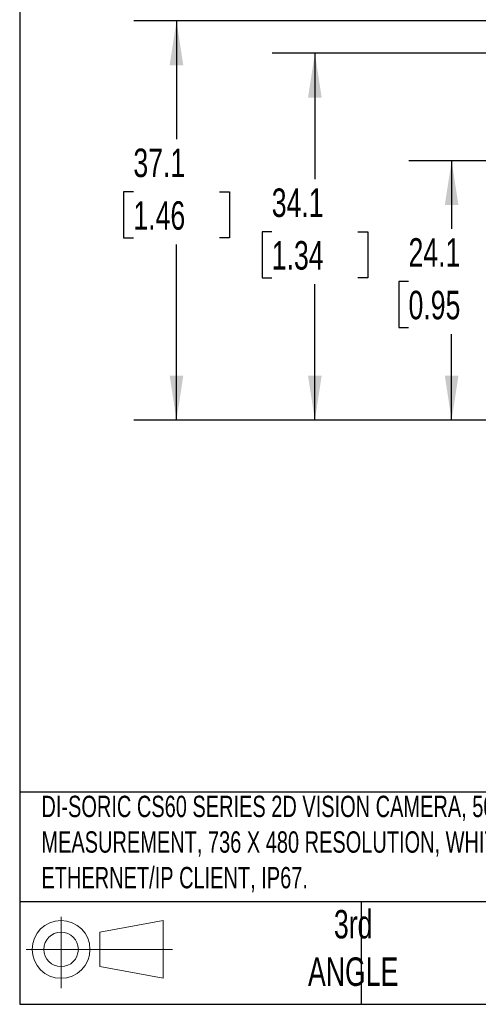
# Model space of a CAD drawing. Header units: millimetres. Extents: x 8 to 341, y 8 to 262.
# Tile 1 of 30: x 8 to 51, y 8 to 99. Entities that reach past the tile are written whole.
import ezdxf

# ---------------------------------------------------------------- set-up
doc = ezdxf.new("R2010")
doc.units = ezdxf.units.MM
doc.header["$LTSCALE"] = 1.25
doc.layers.add('DIMENSIONS', color=140, linetype='Continuous', lineweight=25)
doc.layers.add('TEXT', color=140, linetype='Continuous', lineweight=25)
doc.styles.add('SLDTEXTSTYLE0', font='TXT', dxfattribs={"width": 0.7})
doc.dimstyles.new('SLDDIMSTYLE4', dxfattribs={"dimtxt": 2.69751, "dimasz": 4.1275, "dimexe": 0, "dimexo": 0.0625, "dimgap": 0.674377, "dimtad": 0, "dimtih": 1, "dimtoh": 1, "dimrnd": 1e-09, "dimzin": 12, "dimdsep": 46, "dimtxsty": 'SLDTEXTSTYLE0', "dimsah": 1, "dimcen": 0.09, "dimadec": 0, "dimazin": 3, "dimtfac": 1, "dimtofl": 0, "dimtmove": 0, "dimatfit": 3, "dimfxl": 0, "dimfrac": 2, "dimtolj": 1, "dimtzin": 12, "dimarcsym": 0})

# ---------------------------------------------------------------- blocks, each defined once
blk = doc.blocks.new('Block11')
at = {"color": 7, "linetype": 'Continuous', "lineweight": 18}
for p, q in [((3.235, 6.638), (3.235, 0)), ((6.849, 5.209), (12.719, 6.29)), ((12.719, 6.29), (12.719, 0.915)), ((6.849, 1.995), (6.849, 5.209)), ((0, 3.602), (13.592, 3.602)), ((6.849, 1.995), (12.719, 0.915))]:
    blk.add_line(p, q, dxfattribs=at)
for radius in [2.688, 1.607]:
    blk.add_circle((3.235, 3.602), radius, dxfattribs=at)
blk = doc.blocks.new('Block12')
at = {"color": 7, "linetype": 'Continuous'}
blk.add_blockref('Block11', (0, 0), dxfattribs=at)
blk = doc.blocks.new('_D_12')
at = {"layer": 'DIMENSIONS'}
for p, q in [((74.925, 86.326), (44.119, 86.326)), ((48.088, 86.326), (48.088, 80.005)), ((44.08, 75.114), (43.174, 75.114)), ((43.174, 75.114), (43.174, 70.827)), ((52.096, 75.114), (53.002, 75.114)), ((53.002, 75.114), (53.002, 70.827)), ((43.174, 70.827), (44.08, 70.827)), ((53.002, 70.827), (52.096, 70.827)), ((48.088, 62.226), (48.088, 70.223)), ((72.225, 62.226), (44.119, 62.226))]:
    blk.add_line(p, q, dxfattribs=at)
for points in [[(48.088, 86.326), (47.453, 82.198), (48.723, 82.198)], [(48.088, 62.226), (48.723, 66.353), (47.453, 66.353)]]:
    blk.add_solid(points, dxfattribs=at)
at = {"layer": 'DIMENSIONS', "char_height": 2.6458, "attachment_point": 1, "style": 'SLDTEXTSTYLE0'}
for s, insert in [('24.1', (44.08, 79.129)), ('0.95', (44.08, 74.238))]:
    blk.add_mtext(s, dxfattribs=dict(at, insert=insert))
blk = doc.blocks.new('_D_13')
at = {"layer": 'DIMENSIONS'}
for p, q in [((72.675, 96.326), (31.406, 96.326)), ((35.375, 96.326), (35.375, 84.625)), ((31.367, 79.734), (30.461, 79.734)), ((30.461, 79.734), (30.461, 75.447)), ((39.383, 79.734), (40.288, 79.734)), ((40.288, 79.734), (40.288, 75.447)), ((30.461, 75.447), (31.367, 75.447)), ((40.288, 75.447), (39.383, 75.447)), ((35.375, 62.226), (35.375, 74.843)), ((72.225, 62.226), (31.406, 62.226))]:
    blk.add_line(p, q, dxfattribs=at)
for points in [[(35.375, 96.326), (34.74, 92.198), (36.01, 92.198)], [(35.375, 62.226), (36.01, 66.353), (34.74, 66.353)]]:
    blk.add_solid(points, dxfattribs=at)
at = {"layer": 'DIMENSIONS', "char_height": 2.6458, "attachment_point": 1, "style": 'SLDTEXTSTYLE0'}
for s, insert in [('34.1', (31.367, 83.748)), ('1.34', (31.367, 78.857))]:
    blk.add_mtext(s, dxfattribs=dict(at, insert=insert))
blk = doc.blocks.new('_D_14')
at = {"layer": 'DIMENSIONS'}
for p, q in [((86.425, 99.326), (18.544, 99.326)), ((22.513, 99.326), (22.513, 88.33)), ((18.505, 83.439), (17.599, 83.439)), ((17.599, 83.439), (17.599, 79.152)), ((26.521, 83.439), (27.427, 83.439)), ((27.427, 83.439), (27.427, 79.152)), ((17.599, 79.152), (18.505, 79.152)), ((27.427, 79.152), (26.521, 79.152)), ((22.513, 62.226), (22.513, 78.548)), ((77.425, 62.226), (18.544, 62.226))]:
    blk.add_line(p, q, dxfattribs=at)
for points in [[(22.513, 99.326), (21.878, 95.198), (23.148, 95.198)], [(22.513, 62.226), (23.148, 66.353), (21.878, 66.353)]]:
    blk.add_solid(points, dxfattribs=at)
at = {"layer": 'DIMENSIONS', "char_height": 2.6458, "attachment_point": 1, "style": 'SLDTEXTSTYLE0'}
for s, insert in [('37.1', (18.505, 87.454)), ('1.46', (18.505, 82.563))]:
    blk.add_mtext(s, dxfattribs=dict(at, insert=insert))

msp = doc.modelspace()

# ---------------------------------------------------------------- linework, layer by layer
at = {"layer": 'TEXT'}
for p, q in [((7.937, 261.938), (7.937, 7.937)), ((341.312, 27.658), (7.937, 27.658)), ((341.312, 17.462), (7.937, 17.462)), ((39.687, 17.462), (39.687, 7.937)), ((7.937, 7.937), (341.312, 7.937))]:
    msp.add_line(p, q, dxfattribs=at)

# ---------------------------------------------------------------- block references
msp.add_blockref('Block12', (8.547, 9.442), dxfattribs=at)

# ---------------------------------------------------------------- texts
at = {"layer": 'TEXT', "style": 'SLDTEXTSTYLE0'}
for s, insert, char_height, attachment_point in [('DI-SORIC CS60 SERIES 2D VISION CAMERA, 50 -515MM OPERATING DISTANCE, LOCALIZATION, DETECTION, COUNTING AND ^JMEASUREMENT, 736 X 480 RESOLUTION, WHITE AND RED LIGHT EMISSION, TCP/IP, FTP CLIENT, SFTP CLIENT, PROFINET CLIENT AND ^JETHERNET/IP CLIENT, IP67.', (9.957, 27.318), 1.984375, 1), ('3rd^JANGLE', (38.936, 16.705), 2.6458, 2)]:
    msp.add_mtext(s, dxfattribs=dict(at, insert=insert, char_height=char_height, attachment_point=attachment_point))

# ---------------------------------------------------------------- dimensions: what is measured, and where the dimension line sits
at = {"layer": 'DIMENSIONS'}
for base, p1, p2, picture, middle in [((22.513, 99.326), (79.013, 62.226), (88.013, 99.326), '_D_14', (22.513, 83.439)), ((35.375, 96.326), (73.813, 62.226), (74.263, 96.326), '_D_13', (35.375, 79.734)), ((48.088, 86.326), (73.813, 62.226), (76.513, 86.326), '_D_12', (48.088, 75.114))]:
    dim = msp.add_linear_dim(base=base, p1=p1, p2=p2, angle=90, dimstyle='SLDDIMSTYLE4', dxfattribs=at)
    dim.commit()
    dim.dimension.update_dxf_attribs({"geometry": picture, "text_midpoint": middle, "dimtype": 160})

doc.saveas('drawing.dxf')
